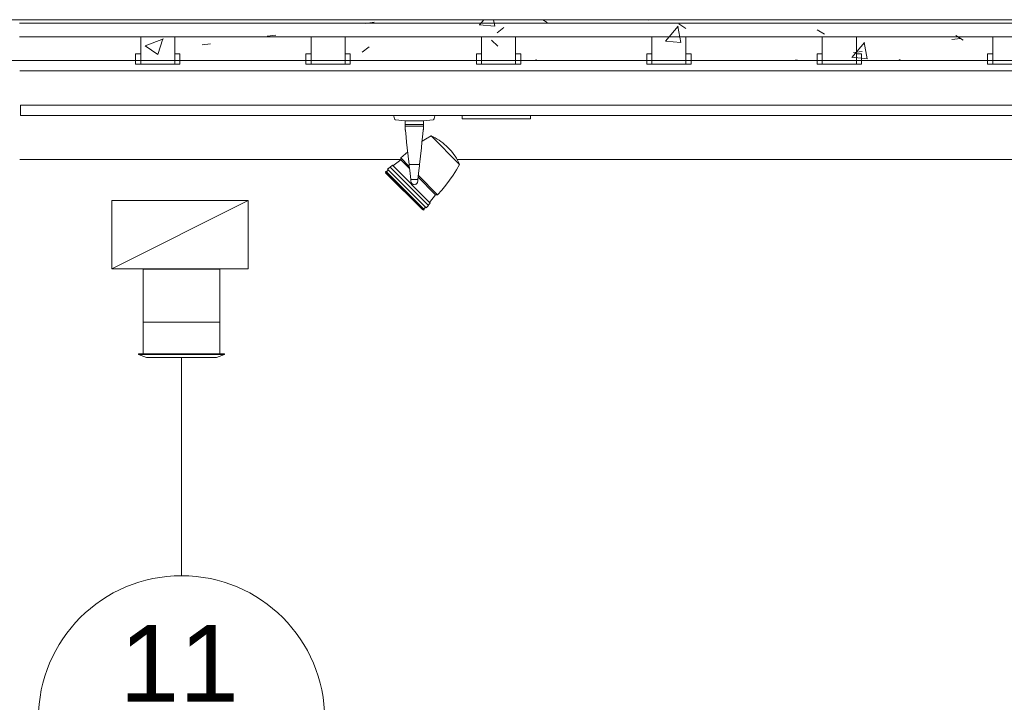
# Model space of a CAD drawing. Header units: metres. Extents: x 3.7 to 90.5, y -1.7 to 14.3.
# Tile 113 of 256: x 35.2 to 38.1, y 8.1 to 10.1. Entities that reach past the tile are written whole.
import ezdxf

# ---------------------------------------------------------------- set-up
doc = ezdxf.new("R2010")
doc.units = ezdxf.units.M
for name, color, linetype, lineweight in [('A-CLNG', 7, 'Continuous', 18), ('A-FLOR', 7, 'Continuous', 18), ('A-FLOR-PATT', 7, 'Continuous', 18), ('DUTOS', 7, 'Continuous', 18), ('E-LITE-EQPM', 7, 'Continuous', 18), ('G-IMPT', 7, 'Continuous', 18), ('M-HVAC-DUCT', 7, 'Continuous', 18), ('M-HVAC-DUCT-ANNO', 7, 'Continuous', 18), ('S-BEAM', 7, 'Continuous', 18)]:
    doc.layers.add(name, color=color, linetype=linetype, lineweight=lineweight)
doc.layers.add('M-HVAC-CDFF-IDEN', color=1, linetype='Continuous', lineweight=9, true_color=0xff0000)
doc.styles.add('Arial_1', font='arial.ttf', dxfattribs={"height": 0.225})

# ---------------------------------------------------------------- blocks, each defined once
blk = doc.blocks.new('Lighting-Floodlight-Color_Kinetics-ColorBurst_Powercore_gen2_RGB-Architectural - Not A Type - Load Type Category-V29-Corte 1')
at = {"layer": 'E-LITE-EQPM'}
for p, q in [((36.311, 9.8271), (36.3395, 9.824)), ((36.3398, 9.824), (36.3659, 9.824)), ((36.3673, 9.824), (36.3934, 9.824)), ((36.3937, 9.824), (36.4222, 9.8271)), ((36.3938, 9.8127), (36.3394, 9.8127)), ((36.3395, 9.8083), (36.3937, 9.8083)), ((36.4994, 9.696), (36.4157, 9.7797)), ((36.3268, 9.7094), (36.304, 9.6915)), ((36.3268, 9.7152), (36.3268, 9.7094)), ((36.3268, 9.7152), (36.3508, 9.6912)), ((36.3268, 9.7094), (36.3521, 9.6841)), ((36.2904, 9.6798), (36.2851, 9.6746)), ((36.2954, 9.6882), (36.2881, 9.6821)), ((36.4018, 9.5684), (36.2881, 9.6821)), ((36.4079, 9.5757), (36.2954, 9.6882)), ((36.3022, 9.6933), (36.2962, 9.6874)), ((36.3022, 9.6933), (36.413, 9.5825)), ((36.3819, 9.6956), (36.3513, 9.6956)), ((36.2835, 9.6762), (36.2818, 9.6746)), ((36.3943, 9.5621), (36.2818, 9.6746)), ((36.2834, 9.6729), (36.2821, 9.6715)), ((36.2821, 9.6715), (36.3913, 9.5623)), ((36.3959, 9.5637), (36.2835, 9.6762)), ((36.3561, 9.6517), (36.3566, 9.6469)), ((36.3771, 9.6517), (36.3561, 9.6517)), ((36.3771, 9.6517), (36.3766, 9.6469)), ((36.378, 9.6582), (36.4291, 9.6071)), ((36.3784, 9.6637), (36.4349, 9.6071)), ((36.4113, 9.5842), (36.4291, 9.6071)), ((36.4291, 9.6071), (36.4349, 9.6071)), ((36.3913, 9.5623), (36.3926, 9.5637)), ((36.3943, 9.5654), (36.3996, 9.5707)), ((36.3943, 9.5621), (36.3959, 9.5637)), ((36.4018, 9.5684), (36.4079, 9.5757)), ((36.4071, 9.5765), (36.413, 9.5825))]:
    blk.add_line(p, q, dxfattribs=at)
at = {"layer": 'E-LITE-EQPM', "flags": 128}
for points in [[(36.3089, 9.8288), (36.3082, 9.8307), (36.3077, 9.8327), (36.3072, 9.8346), (36.3068, 9.8366), (36.3064, 9.8386), (36.3063, 9.84)], [(36.311, 9.8271), (36.3109, 9.8271), (36.3108, 9.8272), (36.3107, 9.8272), (36.3106, 9.8272), (36.3105, 9.8272), (36.3104, 9.8273), (36.3103, 9.8273), (36.3102, 9.8273), (36.3101, 9.8274), (36.31, 9.8274), (36.3099, 9.8275), (36.3098, 9.8275), (36.3098, 9.8276), (36.3097, 9.8277), (36.3096, 9.8277), (36.3095, 9.8278), (36.3095, 9.8279), (36.3094, 9.8279), (36.3093, 9.828), (36.3093, 9.8281), (36.3092, 9.8282), (36.3091, 9.8283), (36.3091, 9.8283), (36.309, 9.8284), (36.309, 9.8285), (36.3089, 9.8286), (36.3089, 9.8287), (36.3089, 9.8288)], [(36.4243, 9.8288), (36.4243, 9.8287), (36.4242, 9.8286), (36.4242, 9.8285), (36.4241, 9.8284), (36.4241, 9.8283), (36.424, 9.8283), (36.424, 9.8282), (36.4239, 9.8281), (36.4238, 9.828), (36.4238, 9.8279), (36.4237, 9.8279), (36.4236, 9.8278), (36.4236, 9.8277), (36.4235, 9.8277), (36.4234, 9.8276), (36.4233, 9.8275), (36.4232, 9.8275), (36.4231, 9.8274), (36.4231, 9.8274), (36.423, 9.8273), (36.4229, 9.8273), (36.4228, 9.8273), (36.4227, 9.8272), (36.4226, 9.8272), (36.4225, 9.8272), (36.4224, 9.8272), (36.4223, 9.8271), (36.4222, 9.8271)], [(36.4269, 9.84), (36.4266, 9.838), (36.4263, 9.836), (36.4258, 9.834), (36.4253, 9.832), (36.4247, 9.8301), (36.4243, 9.8288)], [(36.3402, 9.797), (36.3403, 9.7962), (36.3404, 9.7954)], [(36.3404, 9.7954), (36.3414, 9.7862), (36.3424, 9.7764)], [(36.3928, 9.7954), (36.3918, 9.7862), (36.3907, 9.7764)], [(36.393, 9.797), (36.3929, 9.7962), (36.3928, 9.7954)], [(36.3424, 9.7764), (36.3441, 9.7611), (36.3459, 9.7449)], [(36.3907, 9.7764), (36.3891, 9.7611), (36.3873, 9.7449)], [(36.3895, 9.7639), (36.3998, 9.7705), (36.4157, 9.7797), (36.4157, 9.7797)], [(36.4157, 9.7797), (36.4217, 9.7769), (36.4277, 9.7737), (36.4335, 9.7704), (36.4391, 9.7668), (36.4446, 9.763), (36.45, 9.759), (36.4551, 9.7548), (36.4601, 9.7504), (36.465, 9.7458), (36.4652, 9.7455)], [(36.3459, 9.7449), (36.3485, 9.7206), (36.3513, 9.6956)], [(36.3873, 9.7449), (36.3846, 9.7206), (36.3819, 9.6956)], [(36.4652, 9.7455), (36.4699, 9.7407), (36.4743, 9.7357), (36.4785, 9.7305), (36.4825, 9.7252), (36.4864, 9.7197), (36.4899, 9.7141), (36.4933, 9.7083), (36.4964, 9.7024), (36.4993, 9.6963), (36.4994, 9.696)], [(36.3268, 9.7152), (36.3405, 9.7274), (36.3472, 9.7329)], [(36.3513, 9.6956), (36.3518, 9.6908), (36.3523, 9.686)], [(36.3523, 9.686), (36.3542, 9.6689), (36.3561, 9.6517)], [(36.3809, 9.686), (36.379, 9.6689), (36.3771, 9.6517)], [(36.3819, 9.6956), (36.3814, 9.6908), (36.3809, 9.686)], [(36.4994, 9.696), (36.4902, 9.6801), (36.4803, 9.6647), (36.4699, 9.6496), (36.4588, 9.635), (36.4472, 9.6208), (36.435, 9.6071), (36.4349, 9.6071)]]:
    blk.add_lwpolyline(points, dxfattribs=at)
at = {"layer": 'E-LITE-EQPM'}
for centre, radius, start, end in [((36.4989, 9.8126), 0.1595, 175.9275, 179.9924), ((36.2343, 9.8126), 0.1595, 0.0076, 4.0725), ((36.3666, 9.6469), 0.01, 180.0001, 360), ((36.3666, 9.6469), 0.01, 210.0001, 270.0001), ((36.3666, 9.6469), 0.01, 285.0001, 315), ((36.3666, 9.6469), 0.01, 330, 360)]:
    blk.add_arc(centre, radius, start, end, dxfattribs=at)
blk.add_open_spline([(36.3394, 9.8127), (36.3394, 9.8119), (36.3394, 9.8108), (36.3394, 9.8096), (36.3395, 9.8088), (36.3395, 9.8085), (36.3395, 9.8083)], degree=3, knots=[0, 0, 0, 0, 0.4, 0.6, 0.8, 1, 1, 1, 1], dxfattribs=at)
for points in [[(36.3395, 9.8083), (36.3395, 9.8068), (36.3397, 9.8033), (36.34, 9.7992), (36.3402, 9.797)], [(36.3398, 9.8011), (36.3398, 9.8019), (36.3398, 9.8023), (36.3398, 9.8023)], [(36.3398, 9.8023), (36.3398, 9.8023), (36.3398, 9.8019), (36.3398, 9.8011)], [(36.34, 9.7994), (36.34, 9.7987), (36.3401, 9.7979), (36.3402, 9.797)], [(36.3402, 9.797), (36.3401, 9.7979), (36.34, 9.7987), (36.34, 9.7994)], [(36.393, 9.797), (36.3932, 9.7992), (36.3935, 9.8033), (36.3937, 9.8068), (36.3937, 9.8083)], [(36.393, 9.797), (36.3931, 9.7979), (36.3931, 9.7987), (36.3932, 9.7994)], [(36.3932, 9.7994), (36.3931, 9.7987), (36.3931, 9.7979), (36.393, 9.797)], [(36.3933, 9.8011), (36.3934, 9.8019), (36.3934, 9.8023), (36.3934, 9.8023)], [(36.3934, 9.8023), (36.3934, 9.8023), (36.3934, 9.8019), (36.3933, 9.8011)], [(36.3937, 9.8083), (36.3937, 9.8085), (36.3937, 9.8088), (36.3937, 9.8096), (36.3937, 9.8105), (36.3938, 9.8115), (36.3938, 9.8123), (36.3938, 9.8127)]]:
    blk.add_open_spline(points, degree=3, dxfattribs=at)
blk = doc.blocks.new('Luminária Quadrada - 0300x1200mm_1 Lamp_ - 277V-V19-Corte 1')
at = {"layer": 'E-LITE-EQPM'}
for p, q in [((23.4973, 2.15), (23.4973, 2.16)), ((23.6973, 2.15), (23.4973, 2.15)), ((23.6973, 2.15), (23.6973, 2.16))]:
    blk.add_line(p, q, dxfattribs=at)
blk = doc.blocks.new('4 GRE - ESCOLA DE CINEMA E AUDIOVISUAL CINE REX R07_rvt-1-Corte 1')
at = {"layer": 'A-FLOR-PATT'}
h = blk.add_hatch(dxfattribs=at)
h.set_pattern_fill('FP_1', color=256, style=0, pattern_type=2)
h.set_pattern_definition([(50, (22.355, 98.755), (0.5465545, -0.047815), [0.05715, -0.62865]), (355, (22.355, 98.755), (-0.1057276, 0.573166), [0.04572, -0.50292]), (100.451, (22.401, 98.751), (0.4408277, 0.525349), [0.04857, -0.53427]), (46.184, (22.355, 98.907), (0.8132374, -0.126129), [0.08572, -0.94297]), (96.636, (22.423, 98.897), (0.712212, 0.742287), [0.07286, -0.80141]), (351.184, (22.355, 98.907), (0.712217, 0.742274), [0.06858, -0.75438]), (21, (22.431, 98.869), (0.4548461, -0.306795), [0.05715, -0.62865]), (326, (22.431, 98.869), (0.185405, 0.55256), [0.04572, -0.50292]), (71.451, (22.469, 98.844), (0.640251, 0.2457632), [0.04857, -0.53427]), (37.5, (22.355, 98.755), (0.00926095, 0.2536672), [0.02515, -0.47168, 0.02515, -0.48539, -0.50482]), (37.5, (22.355, 98.755), (0.00926095, 0.2536672), [-1.007, 0.02515, -0.47968]), (7.5, (22.355, 98.755), (0.2004558, 0.30054595), [0.02515, -0.26594, 0.02515, -0.46025, -0.1924]), (7.5, (22.355, 98.755), (0.2004558, 0.30054595), [-0.77648, 0.02515, -0.16726]), (327.5, (22.185, 98.755), (0.40676816, -0.0171882), [0.02515, -0.16535, 0.02515, -0.56921, -0.78867]), (327.5, (22.185, 98.755), (0.40676816, -0.0171882), [-0.78486, 0.02515, -0.76352]), (317.5, (22.109, 98.755), (0.4443832, 0.0762794), [0.02515, -0.2225, 0.02515, -0.36957, -0.56007]), (317.5, (22.109, 98.755), (0.4443832, 0.0762794), [-0.64237, 0.02515, -0.53492])])
h.paths.add_polyline_path([(39.1968, 10.0007), (40.0373, 10.0007), (40.0373, 10.1207), (35.1772, 10.1207), (35.1772, 10.0007), (38.6058, 10.0007)])
at = {"layer": 'A-CLNG'}
for p, q in [((40.0811, 9.87), (35.2111, 9.87)), ((35.2111, 9.87), (35.2111, 9.84)), ((35.2111, 9.84), (40.0811, 9.84))]:
    blk.add_line(p, q, dxfattribs=at)
at = {"layer": 'A-FLOR'}
for p, q in [((40.0373, 10.1207), (35.1772, 10.1207)), ((35.1772, 10.0007), (40.0373, 10.0007))]:
    blk.add_line(p, q, dxfattribs=at)
at = {"layer": 'E-LITE-EQPM', "lineweight": 18}
for name, p in [('Lighting-Floodlight-Color_Kinetics-ColorBurst_Powercore_gen2_RGB-Architectural - Not A Type - Load Type Category-V29-Corte 1', (0, 0)), ('Luminária Quadrada - 0300x1200mm_1 Lamp_ - 277V-V19-Corte 1', (13.01, 7.68))]:
    blk.add_blockref(name, p, dxfattribs=at)
blk = doc.blocks.new('Family - L401-298759-Corte 1')
at = {"layer": 'A-FLOR'}
for p, q in [((40.0189, 10.11), (35.2085, 10.11)), ((35.2085, 10.07), (40.0189, 10.07)), ((35.6637, 10.07), (35.5637, 10.07)), ((35.5637, 10.07), (35.5637, 10.0481)), ((35.6637, 10.0119), (35.6637, 10.07)), ((36.1637, 10.07), (36.0637, 10.07)), ((36.0637, 10.07), (36.0637, 10.0481)), ((36.1637, 10.0119), (36.1637, 10.07)), ((36.6637, 10.07), (36.5637, 10.07)), ((36.5637, 10.07), (36.5637, 10.0481)), ((36.6637, 10.0119), (36.6637, 10.07)), ((37.1637, 10.07), (37.0637, 10.07)), ((37.0637, 10.07), (37.0637, 10.0481)), ((37.1637, 10.0119), (37.1637, 10.07)), ((37.6637, 10.07), (37.5637, 10.07)), ((37.5637, 10.07), (37.5637, 10.0481)), ((37.6637, 10.0119), (37.6637, 10.07)), ((38.1637, 10.07), (38.0637, 10.07)), ((38.0637, 10.07), (38.0637, 10.0481)), ((35.5637, 10.0481), (35.5637, 9.99)), ((36.0637, 10.0481), (36.0637, 9.99)), ((36.5637, 10.0481), (36.5637, 9.99)), ((37.0637, 10.0481), (37.0637, 9.99)), ((37.5637, 10.0481), (37.5637, 9.99)), ((38.0637, 10.0481), (38.0637, 9.99)), ((35.5637, 10.02), (35.5487, 10.02)), ((35.5487, 10.02), (35.5487, 10.0118)), ((35.5487, 10.0118), (35.5487, 9.99)), ((35.5637, 9.9982), (35.5637, 10.02)), ((35.5637, 9.99), (35.5637, 9.9982)), ((35.6787, 10.02), (35.6637, 10.02)), ((35.6637, 10.02), (35.6637, 10.0118)), ((35.6637, 9.99), (35.6637, 10.0119)), ((35.6637, 10.0118), (35.6637, 9.99)), ((35.6787, 9.9982), (35.6787, 10.02)), ((35.6787, 9.99), (35.6787, 9.9982)), ((36.0637, 10.02), (36.0487, 10.02)), ((36.0487, 10.02), (36.0487, 10.0118)), ((36.0487, 10.0118), (36.0487, 9.99)), ((36.0637, 9.9982), (36.0637, 10.02)), ((36.0637, 9.99), (36.0637, 9.9982)), ((36.1787, 10.02), (36.1637, 10.02)), ((36.1637, 10.02), (36.1637, 10.0118)), ((36.1637, 9.99), (36.1637, 10.0119)), ((36.1637, 10.0118), (36.1637, 9.99)), ((36.1787, 9.9982), (36.1787, 10.02)), ((36.1787, 9.99), (36.1787, 9.9982)), ((36.5637, 10.02), (36.5487, 10.02)), ((36.5487, 10.02), (36.5487, 10.0118)), ((36.5487, 10.0118), (36.5487, 9.99)), ((36.5637, 9.9982), (36.5637, 10.02)), ((36.5637, 9.99), (36.5637, 9.9982)), ((36.6787, 10.02), (36.6637, 10.02)), ((36.6637, 10.02), (36.6637, 10.0118)), ((36.6637, 9.99), (36.6637, 10.0119)), ((36.6637, 10.0118), (36.6637, 9.99)), ((36.6787, 9.9982), (36.6787, 10.02)), ((36.6787, 9.99), (36.6787, 9.9982)), ((37.0637, 10.02), (37.0487, 10.02)), ((37.0487, 10.02), (37.0487, 10.0118)), ((37.0487, 10.0118), (37.0487, 9.99)), ((37.0637, 9.9982), (37.0637, 10.02)), ((37.0637, 9.99), (37.0637, 9.9982)), ((37.1787, 10.02), (37.1637, 10.02)), ((37.1637, 10.02), (37.1637, 10.0118)), ((37.1637, 9.99), (37.1637, 10.0119)), ((37.1637, 10.0118), (37.1637, 9.99)), ((37.1787, 9.9982), (37.1787, 10.02)), ((37.1787, 9.99), (37.1787, 9.9982)), ((37.5637, 10.02), (37.5487, 10.02)), ((37.5487, 10.02), (37.5487, 10.0118)), ((37.5487, 10.0118), (37.5487, 9.99)), ((37.5637, 9.9982), (37.5637, 10.02)), ((37.5637, 9.99), (37.5637, 9.9982)), ((37.6787, 10.02), (37.6637, 10.02)), ((37.6637, 10.02), (37.6637, 10.0118)), ((37.6637, 9.99), (37.6637, 10.0119)), ((37.6637, 10.0118), (37.6637, 9.99)), ((37.6787, 9.9982), (37.6787, 10.02)), ((37.6787, 9.99), (37.6787, 9.9982)), ((38.0637, 10.02), (38.0487, 10.02)), ((38.0487, 10.02), (38.0487, 10.0118)), ((38.0487, 10.0118), (38.0487, 9.99)), ((38.0637, 9.9982), (38.0637, 10.02)), ((38.0637, 9.99), (38.0637, 9.9982)), ((35.5487, 9.99), (35.5637, 9.99)), ((35.5637, 9.99), (35.6637, 9.99)), ((35.6637, 9.99), (35.6787, 9.99)), ((36.0487, 9.99), (36.0637, 9.99)), ((36.0637, 9.99), (36.1637, 9.99)), ((36.1637, 9.99), (36.1787, 9.99)), ((36.5487, 9.99), (36.5637, 9.99)), ((36.5637, 9.99), (36.6637, 9.99)), ((36.6637, 9.99), (36.6787, 9.99)), ((37.0487, 9.99), (37.0637, 9.99)), ((37.0637, 9.99), (37.1637, 9.99)), ((37.1637, 9.99), (37.1787, 9.99)), ((37.5487, 9.99), (37.5637, 9.99)), ((37.5637, 9.99), (37.6637, 9.99)), ((37.6637, 9.99), (37.6787, 9.99)), ((38.0487, 9.99), (38.0637, 9.99)), ((38.0637, 9.99), (38.1637, 9.99))]:
    blk.add_line(p, q, dxfattribs=at)
blk = doc.blocks.new('Family - V402-298875-Corte 1')
at = {"layer": 'S-BEAM'}
for p, q in [((35.2086, 9.71), (36.3268, 9.71)), ((36.4915, 9.71), (38.7138, 9.71))]:
    blk.add_line(p, q, dxfattribs=at)
blk = doc.blocks.new('ESTRUTURAL CINE REX _011_IFC-1-Corte 1')
at = {"layer": 'A-FLOR', "lineweight": 18}
blk.add_blockref('Family - L401-298759-Corte 1', (0, 0), dxfattribs=at)
at = {"layer": 'S-BEAM', "lineweight": 18}
blk.add_blockref('Family - V402-298875-Corte 1', (0, 0), dxfattribs=at)
blk = doc.blocks.new('GRELHA AR-AG 1025x225 - TROX_AR-AG_1025x225_dxf_QMODEL_0952c880_4c3b_407c_a1c7_87e3b1971b25-918984-Corte 1')
at = {"layer": 'G-IMPT', "color": 1, "true_color": 0xff0000}
for p, q in [((35.7959, 9.233), (35.5709, 9.233)), ((35.5709, 9.14), (35.5709, 9.233)), ((35.7959, 9.1399), (35.7959, 9.233)), ((35.796, 9.197), (35.796, 9.169)), ((35.796, 9.197), (35.796, 9.169)), ((35.7961, 9.1905), (35.7961, 9.1905)), ((35.7961, 9.1905), (35.7961, 9.1905)), ((35.7961, 9.1905), (35.7961, 9.1903)), ((35.7961, 9.1903), (35.7961, 9.1905)), ((35.7961, 9.1903), (35.7961, 9.1899)), ((35.7961, 9.1899), (35.7961, 9.1903)), ((35.7961, 9.19), (35.7961, 9.1901)), ((35.7961, 9.1901), (35.7961, 9.19)), ((35.7961, 9.19), (35.7961, 9.1896)), ((35.7961, 9.1896), (35.7961, 9.19)), ((35.7961, 9.1899), (35.7961, 9.1894)), ((35.7961, 9.1894), (35.7961, 9.1899)), ((35.7961, 9.1898), (35.7961, 9.187)), ((35.7961, 9.1898), (35.7961, 9.187)), ((35.7961, 9.1898), (35.7961, 9.1898)), ((35.7961, 9.1898), (35.7961, 9.1898)), ((35.7961, 9.1898), (35.7961, 9.1896)), ((35.7961, 9.1896), (35.7961, 9.1898)), ((35.7961, 9.1896), (35.7961, 9.1897)), ((35.7961, 9.1897), (35.7961, 9.1897)), ((35.7961, 9.1897), (35.7961, 9.187)), ((35.7961, 9.1897), (35.7961, 9.1777)), ((35.7961, 9.1777), (35.7961, 9.1897)), ((35.7961, 9.1894), (35.7961, 9.1896)), ((35.7961, 9.1896), (35.7961, 9.1886)), ((35.7961, 9.1896), (35.7961, 9.1886)), ((35.7961, 9.1896), (35.7961, 9.1893)), ((35.7961, 9.1893), (35.7961, 9.1896)), ((35.7961, 9.1896), (35.7961, 9.189)), ((35.7961, 9.189), (35.7961, 9.1896)), ((35.7961, 9.1891), (35.7961, 9.1894)), ((35.7961, 9.1894), (35.7961, 9.1889)), ((35.7961, 9.1889), (35.7961, 9.1894)), ((35.7961, 9.1893), (35.7961, 9.1889)), ((35.7961, 9.1889), (35.7961, 9.1893)), ((35.7961, 9.189), (35.7961, 9.1891)), ((35.7961, 9.189), (35.7961, 9.1891)), ((35.7961, 9.1886), (35.7961, 9.1891)), ((35.7961, 9.1891), (35.7961, 9.1881)), ((35.7961, 9.1888), (35.7961, 9.189)), ((35.7961, 9.189), (35.7961, 9.189)), ((35.7961, 9.189), (35.7961, 9.1882)), ((35.7961, 9.1882), (35.7961, 9.189)), ((35.7961, 9.1889), (35.7961, 9.1885)), ((35.7961, 9.1889), (35.7961, 9.1882)), ((35.7961, 9.1882), (35.7961, 9.1889)), ((35.7961, 9.1885), (35.7961, 9.1889)), ((35.7961, 9.1887), (35.7961, 9.1888)), ((35.7961, 9.1884), (35.7961, 9.1887)), ((35.7961, 9.188), (35.7961, 9.1886)), ((35.7961, 9.1885), (35.7961, 9.1879)), ((35.7961, 9.1879), (35.7961, 9.1885)), ((35.7961, 9.1882), (35.7961, 9.1884)), ((35.7961, 9.1884), (35.7961, 9.1874)), ((35.7961, 9.1884), (35.7961, 9.1874)), ((35.7961, 9.1879), (35.7961, 9.1882)), ((35.7961, 9.1882), (35.7961, 9.1875)), ((35.7961, 9.1875), (35.7961, 9.1882)), ((35.7961, 9.1882), (35.7961, 9.1872)), ((35.7961, 9.1872), (35.7961, 9.1882)), ((35.7961, 9.188), (35.7961, 9.1881)), ((35.7961, 9.188), (35.7961, 9.1881)), ((35.7961, 9.1881), (35.7961, 9.1847)), ((35.7961, 9.1881), (35.7961, 9.1847)), ((35.7961, 9.1879), (35.7961, 9.188)), ((35.7961, 9.1873), (35.7961, 9.188)), ((35.7961, 9.1876), (35.7961, 9.1879)), ((35.7961, 9.1877), (35.7961, 9.1879)), ((35.7961, 9.1879), (35.7961, 9.1874)), ((35.7961, 9.1874), (35.7961, 9.1879)), ((35.7961, 9.1875), (35.7961, 9.1877)), ((35.7961, 9.1874), (35.7961, 9.1876)), ((35.7961, 9.1873), (35.7961, 9.1875)), ((35.7961, 9.1875), (35.7961, 9.1868)), ((35.7961, 9.1868), (35.7961, 9.1875)), ((35.7961, 9.1871), (35.7961, 9.1874)), ((35.7961, 9.1874), (35.7961, 9.1868)), ((35.7961, 9.1868), (35.7961, 9.1874)), ((35.7961, 9.1871), (35.7961, 9.1873)), ((35.7961, 9.1866), (35.7961, 9.1873)), ((35.7961, 9.1873), (35.7961, 9.1863)), ((35.7961, 9.1873), (35.7961, 9.1863)), ((35.7961, 9.1872), (35.7961, 9.1861)), ((35.7961, 9.1861), (35.7961, 9.1872)), ((35.7961, 9.187), (35.7961, 9.1871)), ((35.7961, 9.1868), (35.7961, 9.1871)), ((35.7961, 9.187), (35.7961, 9.1869)), ((35.7961, 9.1869), (35.7961, 9.187)), ((35.7961, 9.187), (35.7961, 9.187)), ((35.7961, 9.187), (35.7961, 9.1837)), ((35.7961, 9.187), (35.7961, 9.1837)), ((35.7961, 9.187), (35.7961, 9.1776)), ((35.7961, 9.187), (35.7961, 9.1776)), ((35.7961, 9.1867), (35.7961, 9.1869)), ((35.7961, 9.1869), (35.7961, 9.1869)), ((35.7961, 9.1869), (35.7961, 9.1869)), ((35.7961, 9.1869), (35.7961, 9.1869)), ((35.7961, 9.1869), (35.7961, 9.1867)), ((35.7961, 9.1867), (35.7961, 9.1869)), ((35.7961, 9.1866), (35.7961, 9.1868)), ((35.7961, 9.1868), (35.7961, 9.1862)), ((35.7961, 9.1868), (35.7961, 9.186)), ((35.7961, 9.1862), (35.7961, 9.1868)), ((35.7961, 9.186), (35.7961, 9.1868)), ((35.7961, 9.1866), (35.7961, 9.1867)), ((35.7961, 9.1867), (35.7961, 9.1864)), ((35.7961, 9.1864), (35.7961, 9.1867)), ((35.7961, 9.1863), (35.7961, 9.1866)), ((35.7961, 9.1858), (35.7961, 9.1866)), ((35.7961, 9.1863), (35.7961, 9.1866)), ((35.7961, 9.1865), (35.7961, 9.1847)), ((35.7961, 9.1864), (35.7961, 9.186)), ((35.7961, 9.186), (35.7961, 9.1864)), ((35.7961, 9.1862), (35.7961, 9.1863)), ((35.7961, 9.1861), (35.7961, 9.1863)), ((35.7961, 9.1862), (35.7961, 9.1847)), ((35.7961, 9.1862), (35.7961, 9.1856)), ((35.7961, 9.1856), (35.7961, 9.1862)), ((35.7961, 9.1858), (35.7961, 9.1861)), ((35.7961, 9.1861), (35.7961, 9.1849)), ((35.7961, 9.1849), (35.7961, 9.1861)), ((35.7961, 9.186), (35.7961, 9.1853)), ((35.7961, 9.1853), (35.7961, 9.186)), ((35.7961, 9.186), (35.7961, 9.1855)), ((35.7961, 9.1855), (35.7961, 9.186)), ((35.7961, 9.1859), (35.7961, 9.1852)), ((35.7961, 9.1859), (35.7961, 9.1852)), ((35.7961, 9.185), (35.7961, 9.1858)), ((35.7961, 9.1855), (35.7961, 9.1858)), ((35.7961, 9.1856), (35.7961, 9.1851)), ((35.7961, 9.1851), (35.7961, 9.1856)), ((35.7961, 9.1852), (35.7961, 9.1855)), ((35.7961, 9.1855), (35.7961, 9.1849)), ((35.7961, 9.1849), (35.7961, 9.1855)), ((35.7961, 9.1853), (35.7961, 9.1847)), ((35.7961, 9.1847), (35.7961, 9.1853)), ((35.7961, 9.1849), (35.7961, 9.1852)), ((35.7961, 9.1847), (35.7961, 9.1851)), ((35.7961, 9.1851), (35.7961, 9.1846)), ((35.7961, 9.1842), (35.7961, 9.185)), ((35.7961, 9.1846), (35.7961, 9.1849)), ((35.7961, 9.1849), (35.7961, 9.1842)), ((35.7961, 9.1849), (35.7961, 9.1836)), ((35.7961, 9.1836), (35.7961, 9.1849)), ((35.7961, 9.1842), (35.7961, 9.1849)), ((35.7961, 9.1847), (35.7961, 9.1842)), ((35.7961, 9.1847), (35.7961, 9.1841)), ((35.7961, 9.1841), (35.7961, 9.1847)), ((35.7961, 9.1844), (35.7961, 9.1846)), ((35.7961, 9.1846), (35.7961, 9.1842)), ((35.7961, 9.1842), (35.7961, 9.1844)), ((35.7961, 9.184), (35.7961, 9.1842)), ((35.7961, 9.1835), (35.7961, 9.1842)), ((35.7961, 9.1842), (35.7961, 9.1839)), ((35.7961, 9.1839), (35.7961, 9.1842)), ((35.7961, 9.1842), (35.7961, 9.1836)), ((35.7961, 9.1836), (35.7961, 9.1842)), ((35.7961, 9.1841), (35.7961, 9.1836)), ((35.7961, 9.1836), (35.7961, 9.1841)), ((35.7961, 9.184), (35.7961, 9.1837)), ((35.7961, 9.1837), (35.7961, 9.1839)), ((35.7961, 9.1839), (35.7961, 9.1839)), ((35.7961, 9.1839), (35.7961, 9.1838)), ((35.7961, 9.1839), (35.7961, 9.1776)), ((35.7961, 9.1839), (35.7961, 9.1776)), ((35.7961, 9.1816), (35.7961, 9.1839)), ((35.7961, 9.1816), (35.7961, 9.1839)), ((35.7961, 9.1816), (35.7961, 9.1839)), ((35.7961, 9.1816), (35.7961, 9.1839)), ((35.7961, 9.1816), (35.7961, 9.1839)), ((35.7961, 9.1839), (35.7961, 9.1827)), ((35.7961, 9.1839), (35.7961, 9.1839)), ((35.7961, 9.1839), (35.7961, 9.1825)), ((35.7961, 9.1839), (35.7961, 9.1825)), ((35.7961, 9.1839), (35.7961, 9.1799)), ((35.7961, 9.1799), (35.7961, 9.1839)), ((35.7961, 9.1799), (35.7961, 9.1839)), ((35.7961, 9.1813), (35.7961, 9.1839)), ((35.7961, 9.1813), (35.7961, 9.1839)), ((35.7961, 9.1827), (35.7961, 9.1839)), ((35.7961, 9.1808), (35.7961, 9.1839)), ((35.7961, 9.1813), (35.7961, 9.1839)), ((35.7961, 9.1839), (35.7961, 9.1838)), ((35.7961, 9.1838), (35.7961, 9.1839)), ((35.7961, 9.1838), (35.7961, 9.1836)), ((35.7961, 9.1838), (35.7961, 9.1837)), ((35.7961, 9.1837), (35.7961, 9.1838)), ((35.7961, 9.1834), (35.7961, 9.1837)), ((35.7961, 9.1825), (35.7961, 9.1837)), ((35.7961, 9.1837), (35.7961, 9.1837)), ((35.7961, 9.1836), (35.7961, 9.1833)), ((35.7961, 9.1836), (35.7961, 9.1833)), ((35.7961, 9.1833), (35.7961, 9.1836)), ((35.7961, 9.1836), (35.7961, 9.1829)), ((35.7961, 9.1836), (35.7961, 9.1823)), ((35.7961, 9.1829), (35.7961, 9.1836)), ((35.7961, 9.1823), (35.7961, 9.1836)), ((35.7961, 9.1828), (35.7961, 9.1835)), ((35.7961, 9.1834), (35.7961, 9.1819)), ((35.7961, 9.1833), (35.7961, 9.1829)), ((35.7961, 9.1833), (35.7961, 9.183)), ((35.7961, 9.183), (35.7961, 9.1833)), ((35.7961, 9.1823), (35.7961, 9.183)), ((35.7961, 9.1823), (35.7961, 9.183)), ((35.7961, 9.183), (35.7961, 9.183)), ((35.7961, 9.183), (35.7961, 9.183)), ((35.7961, 9.1829), (35.7961, 9.1824)), ((35.7961, 9.1829), (35.7961, 9.1823)), ((35.7961, 9.1823), (35.7961, 9.1829)), ((35.7961, 9.1822), (35.7961, 9.1828)), ((35.7961, 9.1814), (35.7961, 9.1827)), ((35.7961, 9.1814), (35.7961, 9.1827)), ((35.7961, 9.1824), (35.7961, 9.1825)), ((35.7961, 9.1825), (35.7961, 9.1825)), ((35.7961, 9.1825), (35.7961, 9.1825)), ((35.7961, 9.1825), (35.7961, 9.1824)), ((35.7961, 9.1825), (35.7961, 9.1776)), ((35.7961, 9.1825), (35.7961, 9.1825)), ((35.7961, 9.1825), (35.7961, 9.1776)), ((35.7961, 9.1825), (35.7961, 9.1825)), ((35.7961, 9.1825), (35.7961, 9.1776)), ((35.7961, 9.1825), (35.7961, 9.1776)), ((35.7961, 9.1825), (35.7961, 9.1776)), ((35.7961, 9.1822), (35.7961, 9.1824)), ((35.7961, 9.1824), (35.7961, 9.1822)), ((35.7961, 9.1824), (35.7961, 9.1819)), ((35.7961, 9.1823), (35.7961, 9.1811)), ((35.7961, 9.1823), (35.7961, 9.1817)), ((35.7961, 9.1817), (35.7961, 9.1823)), ((35.7961, 9.1811), (35.7961, 9.1823)), ((35.7961, 9.1822), (35.7961, 9.1819)), ((35.7961, 9.1822), (35.7961, 9.182)), ((35.7961, 9.1817), (35.7961, 9.1822)), ((35.7961, 9.182), (35.7961, 9.1817)), ((35.7961, 9.1819), (35.7961, 9.1813)), ((35.7961, 9.1817), (35.7961, 9.1814)), ((35.7961, 9.1817), (35.7961, 9.1776)), ((35.7961, 9.181), (35.7961, 9.1817)), ((35.7961, 9.181), (35.7961, 9.1817)), ((35.7961, 9.1817), (35.7961, 9.1812)), ((35.7961, 9.1812), (35.7961, 9.1817)), ((35.7961, 9.1816), (35.7961, 9.1776)), ((35.7961, 9.1816), (35.7961, 9.1776)), ((35.7961, 9.1816), (35.7961, 9.1776)), ((35.7961, 9.1802), (35.7961, 9.1816)), ((35.7961, 9.1802), (35.7961, 9.1816)), ((35.7961, 9.1814), (35.7961, 9.181)), ((35.7961, 9.1814), (35.7961, 9.1801)), ((35.7961, 9.1801), (35.7961, 9.1814)), ((35.7961, 9.1813), (35.7961, 9.1807)), ((35.7961, 9.1803), (35.7961, 9.1813)), ((35.7961, 9.1812), (35.7961, 9.1808)), ((35.7961, 9.1808), (35.7961, 9.1812)), ((35.7961, 9.1811), (35.7961, 9.18)), ((35.7961, 9.18), (35.7961, 9.1811)), ((35.7961, 9.181), (35.7961, 9.1807)), ((35.7961, 9.1808), (35.7961, 9.1798)), ((35.7961, 9.1808), (35.7961, 9.1798)), ((35.7961, 9.1808), (35.7961, 9.1776)), ((35.7961, 9.1808), (35.7961, 9.1805)), ((35.7961, 9.1805), (35.7961, 9.1808)), ((35.7961, 9.1807), (35.7961, 9.18)), ((35.7961, 9.1807), (35.7961, 9.1803)), ((35.7961, 9.1805), (35.7961, 9.1803)), ((35.7961, 9.1803), (35.7961, 9.1805)), ((35.7961, 9.1803), (35.7961, 9.18)), ((35.7961, 9.1803), (35.7961, 9.1776)), ((35.7961, 9.1803), (35.7961, 9.1776)), ((35.7961, 9.1803), (35.7961, 9.1776)), ((35.7961, 9.1803), (35.7961, 9.1802)), ((35.7961, 9.1802), (35.7961, 9.1803)), ((35.7961, 9.1802), (35.7961, 9.1776)), ((35.7961, 9.1802), (35.7961, 9.1776)), ((35.7961, 9.1802), (35.7961, 9.1776)), ((35.7961, 9.1802), (35.7961, 9.1776)), ((35.7961, 9.1789), (35.7961, 9.1801)), ((35.7961, 9.1789), (35.7961, 9.1801)), ((35.7961, 9.18), (35.7961, 9.1795)), ((35.7961, 9.18), (35.7961, 9.1797)), ((35.7961, 9.18), (35.7961, 9.179)), ((35.7961, 9.179), (35.7961, 9.18)), ((35.7961, 9.1799), (35.7961, 9.1776)), ((35.7961, 9.1797), (35.7961, 9.1794)), ((35.7961, 9.1796), (35.7961, 9.1786)), ((35.7961, 9.1796), (35.7961, 9.1786)), ((35.7961, 9.1795), (35.7961, 9.1789)), ((35.7961, 9.1794), (35.7961, 9.1791)), ((35.7961, 9.1779), (35.7961, 9.1794)), ((35.7961, 9.1791), (35.7961, 9.1794)), ((35.7961, 9.1791), (35.7961, 9.179)), ((35.7961, 9.1789), (35.7961, 9.1791)), ((35.7961, 9.179), (35.7961, 9.1789)), ((35.7961, 9.179), (35.7961, 9.1781)), ((35.7961, 9.1781), (35.7961, 9.179)), ((35.7961, 9.1789), (35.7961, 9.1784)), ((35.7961, 9.1789), (35.7961, 9.1788)), ((35.7961, 9.1788), (35.7961, 9.1789)), ((35.7961, 9.1789), (35.7961, 9.1776)), ((35.7961, 9.1789), (35.7961, 9.1776)), ((35.7961, 9.1788), (35.7961, 9.1788)), ((35.7961, 9.1784), (35.7961, 9.178)), ((35.7961, 9.1784), (35.7961, 9.1774)), ((35.7961, 9.1784), (35.7961, 9.1774)), ((35.7961, 9.1781), (35.7961, 9.1775)), ((35.7961, 9.1775), (35.7961, 9.1781)), ((35.7961, 9.178), (35.7961, 9.1777)), ((35.7961, 9.1777), (35.7961, 9.1779)), ((35.7961, 9.1777), (35.7961, 9.1775)), ((35.7961, 9.1775), (35.7961, 9.1777)), ((35.7961, 9.1775), (35.7961, 9.1774)), ((35.7961, 9.1774), (35.7961, 9.1775)), ((35.7961, 9.1775), (35.7961, 9.1772)), ((35.7961, 9.1772), (35.7961, 9.1775)), ((35.7961, 9.1772), (35.7961, 9.177)), ((35.7961, 9.177), (35.7961, 9.1772)), ((35.8099, 9.14), (35.5569, 9.14)), ((35.5569, 9.138), (35.5569, 9.14)), ((35.5809, 9.129), (35.5569, 9.138)), ((35.8099, 9.138), (35.5569, 9.138)), ((35.7859, 9.129), (35.8099, 9.138)), ((35.8099, 9.138), (35.8099, 9.14)), ((35.7859, 9.129), (35.5809, 9.129))]:
    blk.add_line(p, q, dxfattribs=at)
blk = doc.blocks.new('GRELHA AR-AG 1025x225 - TROX_AR-AG_1025x225_dxf-918983-Corte 1')
blk.add_blockref('GRELHA AR-AG 1025x225 - TROX_AR-AG_1025x225_dxf_QMODEL_0952c880_4c3b_407c_a1c7_87e3b1971b25-918984-Corte 1', (0, 0))
blk = doc.blocks.new('GRELHA AR-AG 1025x225 - GRELHA AR-AG 1025x225-1070453-Corte 1')
blk.add_blockref('GRELHA AR-AG 1025x225 - TROX_AR-AG_1025x225_dxf-918983-Corte 1', (0, 0))
blk = doc.blocks.new('M_Rectangular Tap - Beveled - Standard-V52-Corte 1')
at = {"layer": 'M-HVAC-DUCT', "color": 5, "true_color": 0x0000ff}
for p, q in [((35.5709, 9.39), (35.5709, 9.389)), ((35.7959, 9.39), (35.7959, 9.389)), ((35.7959, 9.389), (35.5709, 9.389))]:
    blk.add_line(p, q, dxfattribs=at)
blk = doc.blocks.new('M_Identificador de terminal de ar_BTS - Em caixas-852561-Corte 1')
at = {"layer": 'M-HVAC-CDFF-IDEN'}
blk.add_line((9.0048, 7.473), (9.8448, 7.473), dxfattribs=at)
blk.add_circle((9.4248, 7.473), 0.42, dxfattribs=at)

msp = doc.modelspace()

# ---------------------------------------------------------------- linework, layer by layer
at = {"layer": 'A-FLOR'}
msp.add_line((35.2086, 9.971), (40.0198, 9.971), dxfattribs=at)
at = {"layer": 'DUTOS', "color": 5, "true_color": 0x0000ff}
for p, q in [((35.5709, 9.389), (35.7959, 9.389)), ((35.5709, 9.14), (35.5709, 9.389)), ((35.7959, 9.389), (35.7959, 9.14))]:
    msp.add_line(p, q, dxfattribs=at)
at = {"layer": 'M-HVAC-CDFF-IDEN'}
msp.add_line((35.6834, 9.129), (35.6834, 8.489), dxfattribs=at)
at = {"layer": 'M-HVAC-DUCT-ANNO', "color": 5, "true_color": 0x0000ff}
for p, q in [((35.4786, 9.39), (35.4786, 9.59)), ((35.4786, 9.59), (35.8786, 9.59)), ((35.8786, 9.59), (35.4786, 9.39)), ((35.8786, 9.59), (35.8786, 9.39)), ((35.8786, 9.39), (35.4786, 9.39))]:
    msp.add_line(p, q, dxfattribs=at)

# ---------------------------------------------------------------- block references
at = {"lineweight": 5}
for name in ['4 GRE - ESCOLA DE CINEMA E AUDIOVISUAL CINE REX R07_rvt-1-Corte 1', 'ESTRUTURAL CINE REX _011_IFC-1-Corte 1']:
    msp.add_blockref(name, (0, 0), dxfattribs=at)
at = {"layer": 'G-IMPT', "color": 1, "true_color": 0xff0000}
msp.add_blockref('GRELHA AR-AG 1025x225 - GRELHA AR-AG 1025x225-1070453-Corte 1', (0, 0), dxfattribs=at)
at = {"layer": 'M-HVAC-CDFF-IDEN'}
msp.add_blockref('M_Identificador de terminal de ar_BTS - Em caixas-852561-Corte 1', (26.2587, 0.596), dxfattribs=at)
at = {"layer": 'M-HVAC-DUCT', "color": 5, "true_color": 0x0000ff}
msp.add_blockref('M_Rectangular Tap - Beveled - Standard-V52-Corte 1', (0, 0), dxfattribs=at)

# ---------------------------------------------------------------- texts
at = {"layer": 'M-HVAC-CDFF-IDEN', "color": 7, "insert": (35.502, 8.3441), "char_height": 0.225, "width": 0.432911, "attachment_point": 1, "style": 'Arial_1'}
msp.add_mtext('11', dxfattribs=at)

doc.saveas('drawing.dxf')
